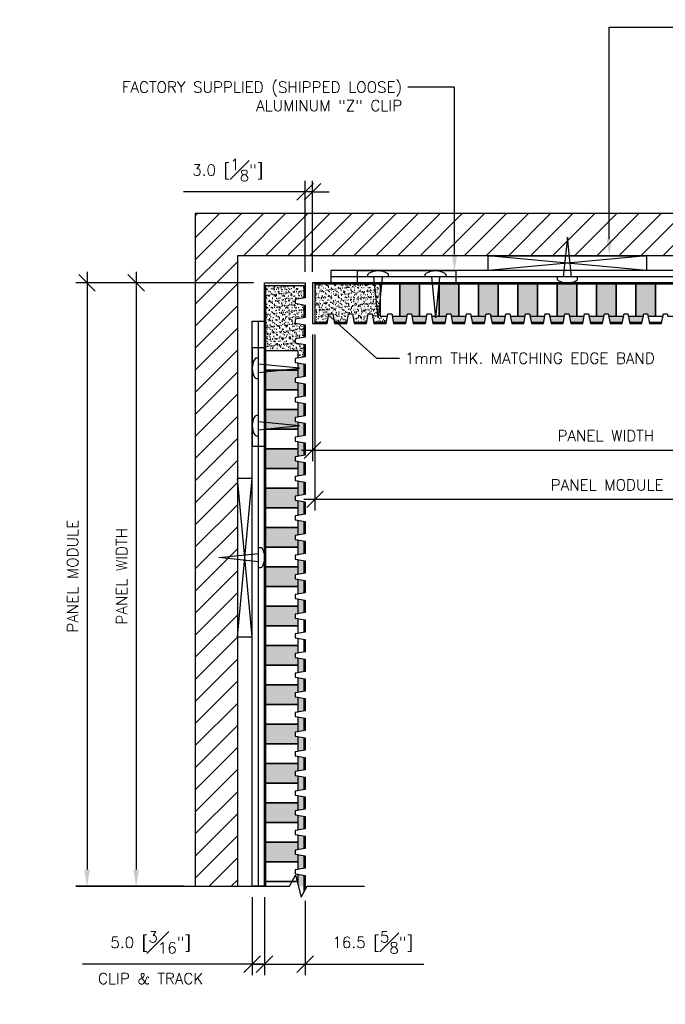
# Model space of a CAD drawing. Header units: millimetres. Extents: x 0 to 4899, y -1170 to 2102.
# Tile 3 of 15: x 770 to 1033, y 143 to 543. Entities that reach past the tile are written whole.
import ezdxf
from ezdxf import colors
from ezdxf.entities.mleader import LeaderData, LeaderLine
from ezdxf.math import Vec2, Vec3

# ---------------------------------------------------------------- set-up
doc = ezdxf.new("R2010")
doc.units = ezdxf.units.MM
doc.header["$LTSCALE"] = 15
doc.header["$MEASUREMENT"] = 0
for name, color, linetype in [('1-ARCH', 1, 'Continuous'), ('1-DIM', 4, 'Continuous'), ('1-MOUNT', 155, 'Continuous'), ('1-PANEL', 6, 'Continuous'), ('1-TEXT', 2, 'Continuous')]:
    doc.layers.add(name, color=color, linetype=linetype)
doc.styles.add('TEXT', font='romans.shx')
doc.dimstyles.new('WDIM 1-2', dxfattribs={"dimscale": 2.25, "dimtxt": 2, "dimasz": 3, "dimexe": 2, "dimexo": 2, "dimgap": 1.6, "dimtad": 1, "dimdec": 1, "dimzin": 3, "dimdsep": 46, "dimtxsty": 'TEXT', "dimblk": 'OBLIQUE', "dimcen": 2, "dimdle": 2, "dimclrd": 256, "dimclre": 4, "dimclrt": 2, "dimazin": 0, "dimtfac": 1, "dimtdec": 1, "dimtmove": 0, "dimatfit": 3, "dimfxl": 0, "dimfrac": 2, "dimtolj": 1, "dimtzin": 0, "dimlwd": -1, "dimlwe": -1, "dimarcsym": 0})
pattern_1 = [(45, (-1525.576, 835.5193), (-4.490128, 4.490128), [])]
pattern_2 = [(37.5, (-1599.0913, 578.988), (-0.0629934, 1.9268238), [0, -1.52, 0, -1.7, 0, -1.625]), (7.5, (-1599.0913, 578.988), (1.7697767, 2.822146), [0, -0.82, 0, -1.37, 0, -0.525]), (327.5, (-1600.3213, 578.988), (3.1141419, 0.0056591), [0, -0.5, 0, -1.8, 0, -2.35]), (317.5, (-1600.3213, 578.988), (3.0061266, 0.8776756), [0, -0.25, 0, -1.18, 0, -1.35])]
pattern_3 = [(37.5, (-1587.5913, 609.988), (-0.0629934, 1.9268238), [0, -1.52, 0, -1.7, 0, -1.625]), (7.5, (-1587.5913, 609.988), (1.7697767, 2.822146), [0, -0.82, 0, -1.37, 0, -0.525]), (327.5, (-1588.8213, 609.988), (3.1141419, 0.005659), [0, -0.5, 0, -1.8, 0, -2.35]), (317.5, (-1588.8213, 609.988), (3.0061266, 0.8776756), [0, -0.25, 0, -1.18, 0, -1.35])]

# ---------------------------------------------------------------- blocks, each defined once
blk = doc.blocks.new('_OBLIQUE')
at = {"color": 0, "linetype": 'ByBlock'}
blk.add_line((-0.5, -0.5), (0.5, 0.5), dxfattribs=at)
blk = doc.blocks.new('*D45')
at = {"layer": '1-DIM', "color": 4, "transparency": 16777216}
for p, q in [((889.35, 415.4), (889.35, 363.9)), ((1134.72, 395.28), (1134.72, 363.9))]:
    blk.add_line(p, q, dxfattribs=at)
at = {"layer": '1-DIM', "transparency": 16777216}
blk.add_line((884.85, 368.4), (1127.97, 368.4), dxfattribs=at)
blk.add_solid([(1127.97, 369.53), (1127.97, 367.28), (1134.72, 368.4)], dxfattribs=at)
at = {"layer": 'DEFPOINTS', "color": 0, "transparency": 16777216}
for p in [(889.35, 419.9), (1134.72, 399.78), (1134.72, 368.4)]:
    blk.add_point(p, dxfattribs=at)
at = {"layer": '1-DIM', "transparency": 16777216, "xscale": 6.75, "yscale": 6.75, "zscale": 6.75, "rotation": 180}
blk.add_blockref('_OBLIQUE', (889.35, 368.4), dxfattribs=at)
at = {"layer": '1-DIM', "color": 2, "transparency": 16777216, "insert": (1008.66, 374.25), "char_height": 4.5, "attachment_point": 5, "style": 'TEXT', "bg_fill": 3, "box_fill_scale": 1.25, "bg_fill_color": 256, "bg_fill_true_color": 13158600, "bg_fill_transparency": 0}
blk.add_mtext('\\A1;PANEL WIDTH', dxfattribs=at)
blk = doc.blocks.new('*D46')
at = {"layer": '1-DIM', "color": 4, "transparency": 16777216}
for p, q in [((890.35, 415.4), (890.35, 343.9)), ((1134.72, 382.48), (1134.72, 343.9))]:
    blk.add_line(p, q, dxfattribs=at)
at = {"layer": '1-DIM', "transparency": 16777216}
blk.add_line((885.85, 348.4), (1127.97, 348.4), dxfattribs=at)
blk.add_solid([(1127.97, 349.53), (1127.97, 347.28), (1134.72, 348.4)], dxfattribs=at)
at = {"layer": 'DEFPOINTS', "color": 0, "transparency": 16777216}
for p in [(890.35, 419.9), (1134.72, 386.98), (1134.72, 348.4)]:
    blk.add_point(p, dxfattribs=at)
at = {"layer": '1-DIM', "transparency": 16777216, "xscale": 6.75, "yscale": 6.75, "zscale": 6.75, "rotation": 180}
blk.add_blockref('_OBLIQUE', (890.35, 348.4), dxfattribs=at)
at = {"layer": '1-DIM', "color": 2, "transparency": 16777216, "insert": (1009.16, 354.25), "char_height": 4.5, "attachment_point": 5, "style": 'TEXT', "bg_fill": 3, "box_fill_scale": 1.25, "bg_fill_color": 256, "bg_fill_true_color": 13158600, "bg_fill_transparency": 0}
blk.add_mtext('\\A1;PANEL MODULE', dxfattribs=at)
blk = doc.blocks.new('*D38')
at = {"layer": '1-DIM', "color": 4, "transparency": 16777216}
for p, q in [((886.35, 440.9), (886.35, 477.98)), ((889.35, 440.9), (889.35, 477.98))]:
    blk.add_line(p, q, dxfattribs=at)
at = {"layer": '1-DIM', "transparency": 16777216}
for p, q in [((886.35, 473.48), (836.93, 473.48)), ((889.35, 473.48), (886.35, 473.48)), ((889.35, 473.48), (896.1, 473.48))]:
    blk.add_line(p, q, dxfattribs=at)
at = {"layer": 'DEFPOINTS', "color": 0, "transparency": 16777216}
for p in [(886.35, 473.48), (886.35, 436.4), (889.35, 436.4)]:
    blk.add_point(p, dxfattribs=at)
at = {"layer": '1-DIM', "transparency": 16777216, "xscale": 6.75, "yscale": 6.75, "zscale": 6.75}
blk.add_blockref('_OBLIQUE', (886.35, 473.48), dxfattribs=at)
at = {"layer": '1-DIM', "transparency": 16777216, "xscale": 6.75, "yscale": 6.75, "zscale": 6.75, "rotation": 180}
blk.add_blockref('_OBLIQUE', (889.35, 473.48), dxfattribs=at)
at = {"layer": '1-DIM', "color": 2, "transparency": 16777216, "insert": (854.89, 482.33), "char_height": 4.5, "attachment_point": 5, "style": 'TEXT', "bg_fill": 3, "box_fill_scale": 1.25, "bg_fill_color": 256, "bg_fill_true_color": 13158600, "bg_fill_transparency": 0}
blk.add_mtext('\\A1;3.0 [{\\H1.000000x;\\S1#8;}"]', dxfattribs=at)
blk = doc.blocks.new('*D40')
at = {"layer": '1-DIM', "transparency": 16777216}
blk.add_line((817.62, 440.9), (817.62, 197.78), dxfattribs=at)
at = {"layer": '1-DIM', "color": 4, "transparency": 16777216}
for p, q in [((865.35, 436.4), (813.12, 436.4)), ((837.13, 191.03), (813.12, 191.03))]:
    blk.add_line(p, q, dxfattribs=at)
at = {"layer": '1-DIM', "transparency": 16777216}
blk.add_solid([(816.49, 197.78), (818.74, 197.78), (817.62, 191.03)], dxfattribs=at)
at = {"layer": 'DEFPOINTS', "color": 0, "transparency": 16777216}
for p in [(869.85, 436.4), (817.62, 191.03), (841.63, 191.03)]:
    blk.add_point(p, dxfattribs=at)
at = {"layer": '1-DIM', "transparency": 16777216, "xscale": 6.75, "yscale": 6.75, "zscale": 6.75, "rotation": 90}
blk.add_blockref('_OBLIQUE', (817.62, 436.4), dxfattribs=at)
at = {"layer": '1-DIM', "color": 2, "transparency": 16777216, "insert": (811.77, 317.09), "char_height": 4.5, "attachment_point": 5, "rotation": 90, "style": 'TEXT', "bg_fill": 3, "box_fill_scale": 1.25, "bg_fill_color": 256, "bg_fill_true_color": 13158600, "bg_fill_transparency": 0}
blk.add_mtext('\\A1;PANEL WIDTH', dxfattribs=at)
blk = doc.blocks.new('*D41')
at = {"layer": '1-DIM', "transparency": 16777216}
blk.add_line((797.62, 440.9), (797.62, 197.78), dxfattribs=at)
at = {"layer": '1-DIM', "color": 4, "transparency": 16777216}
for p, q in [((865.35, 436.4), (793.12, 436.4)), ((837.13, 191.03), (793.12, 191.03))]:
    blk.add_line(p, q, dxfattribs=at)
at = {"layer": '1-DIM', "transparency": 16777216}
blk.add_solid([(796.49, 197.78), (798.74, 197.78), (797.62, 191.03)], dxfattribs=at)
at = {"layer": 'DEFPOINTS', "color": 0, "transparency": 16777216}
for p in [(869.85, 436.4), (797.62, 191.03), (841.63, 191.03)]:
    blk.add_point(p, dxfattribs=at)
at = {"layer": '1-DIM', "transparency": 16777216, "xscale": 6.75, "yscale": 6.75, "zscale": 6.75, "rotation": 90}
blk.add_blockref('_OBLIQUE', (797.62, 436.4), dxfattribs=at)
at = {"layer": '1-DIM', "color": 2, "transparency": 16777216, "insert": (791.77, 317.09), "char_height": 4.5, "attachment_point": 5, "rotation": 90, "style": 'TEXT', "bg_fill": 3, "box_fill_scale": 1.25, "bg_fill_color": 256, "bg_fill_true_color": 13158600, "bg_fill_transparency": 0}
blk.add_mtext('\\A1;PANEL MODULE', dxfattribs=at)
blk = doc.blocks.new('*D66')
at = {"layer": '1-DIM', "color": 4, "transparency": 16777216}
for p, q in [((864.85, 186.53), (864.85, 154.84)), ((869.85, 186.53), (869.85, 154.84))]:
    blk.add_line(p, q, dxfattribs=at)
at = {"layer": '1-DIM', "transparency": 16777216}
for p, q in [((864.85, 159.34), (795.72, 159.34)), ((869.85, 159.34), (864.85, 159.34)), ((869.85, 159.34), (876.6, 159.34))]:
    blk.add_line(p, q, dxfattribs=at)
at = {"layer": 'DEFPOINTS', "color": 0, "transparency": 16777216}
for p in [(864.85, 191.03), (869.85, 191.03), (864.85, 159.34)]:
    blk.add_point(p, dxfattribs=at)
at = {"layer": '1-DIM', "transparency": 16777216, "xscale": 6.75, "yscale": 6.75, "zscale": 6.75}
blk.add_blockref('_OBLIQUE', (864.85, 159.34), dxfattribs=at)
at = {"layer": '1-DIM', "transparency": 16777216, "xscale": 6.75, "yscale": 6.75, "zscale": 6.75, "rotation": 180}
blk.add_blockref('_OBLIQUE', (869.85, 159.34), dxfattribs=at)
at = {"layer": '1-DIM', "color": 2, "transparency": 16777216, "char_height": 4.5, "attachment_point": 5, "style": 'TEXT', "bg_fill": 3, "box_fill_scale": 1.25, "bg_fill_color": 256, "bg_fill_true_color": 13158600, "bg_fill_transparency": 0}
for s, insert in [('\\A1;5.0 [{\\H1.000000x;\\S3#16;}"]', (823.53, 168.19)), ('\\A1;CLIP & TRACK', (823.53, 153.49))]:
    blk.add_mtext(s, dxfattribs=dict(at, insert=insert))
blk = doc.blocks.new('*D67')
at = {"layer": '1-DIM', "color": 4, "transparency": 16777216}
for p, q in [((869.85, 186.53), (869.85, 154.84)), ((886.35, 185.06), (886.35, 154.84))]:
    blk.add_line(p, q, dxfattribs=at)
at = {"layer": '1-DIM', "transparency": 16777216}
for p, q in [((865.35, 159.34), (886.35, 159.34)), ((886.35, 159.34), (934.58, 159.34))]:
    blk.add_line(p, q, dxfattribs=at)
at = {"layer": 'DEFPOINTS', "color": 0, "transparency": 16777216}
for p in [(869.85, 191.03), (886.35, 189.56), (886.35, 159.34)]:
    blk.add_point(p, dxfattribs=at)
at = {"layer": '1-DIM', "transparency": 16777216, "xscale": 6.75, "yscale": 6.75, "zscale": 6.75, "rotation": 180}
blk.add_blockref('_OBLIQUE', (869.85, 159.34), dxfattribs=at)
at = {"layer": '1-DIM', "transparency": 16777216, "xscale": 6.75, "yscale": 6.75, "zscale": 6.75}
blk.add_blockref('_OBLIQUE', (886.35, 159.34), dxfattribs=at)
at = {"layer": '1-DIM', "color": 2, "transparency": 16777216, "insert": (913.84, 168.19), "char_height": 4.5, "attachment_point": 5, "style": 'TEXT', "bg_fill": 3, "box_fill_scale": 1.25, "bg_fill_color": 256, "bg_fill_true_color": 13158600, "bg_fill_transparency": 0}
blk.add_mtext('\\A1;16.5 [{\\H1.000000x;\\S5#8;}"]', dxfattribs=at)

msp = doc.modelspace()

# ---------------------------------------------------------------- hatches: boundary and pattern name
at = {"layer": '1-ARCH'}
h = msp.add_hatch(dxfattribs=at)
h.set_pattern_fill('ANSI31', color=8, scale=50.8, style=0)
h.set_pattern_definition(pattern_1)
h.paths.add_polyline_path([(1134.72, 447.44), (1134.72, 464.62), (841.63, 464.62), (841.63, 447.44)])
h = msp.add_hatch(dxfattribs=at)
h.set_pattern_fill('ANSI31', color=8, scale=50.8, style=0)
h.set_pattern_definition(pattern_1)
h.paths.add_polyline_path([(858.81, 191.03), (858.81, 447.44), (841.63, 447.44), (841.63, 191.03)])

# ---------------------------------------------------------------- linework, layer by layer
for p, q in [((1134.72, 464.62), (841.63, 464.62)), ((841.63, 464.62), (841.63, 191.03)), ((1134.72, 447.44), (858.81, 447.44)), ((858.81, 447.44), (858.81, 191.03))]:
    msp.add_line(p, q, dxfattribs=at)
at = {"layer": '1-MOUNT', "color": 8}
for p, q in [((1025.18, 447.44), (960.78, 441.4)), ((1025.18, 441.4), (960.78, 447.44)), ((858.81, 292.52), (864.85, 356.93)), ((864.85, 292.52), (858.81, 356.93))]:
    msp.add_line(p, q, dxfattribs=at)
at = {"layer": '1-MOUNT'}
for p, q in [((1123.22, 438.9), (896.83, 438.9)), ((947.68, 438.9), (907.68, 438.9)), ((916.02, 422.23), (914.35, 438.9)), ((917.68, 438.9), (916.02, 422.23)), ((937.68, 438.9), (939.35, 422.23)), ((941.02, 438.9), (939.35, 422.23)), ((867.35, 191.03), (867.35, 420.88)), ((867.35, 370.02), (867.35, 410.02))]:
    msp.add_line(p, q, dxfattribs=at)
for points in [[(994.68, 438.9), (993.02, 454.97), (991.35, 438.9)], [(896.83, 436.4), (1123.22, 436.4), (1123.22, 441.4), (896.83, 441.4), (896.83, 436.4)], [(869.85, 420.88), (869.85, 191.03), (864.85, 191.03), (864.85, 420.88), (869.85, 420.88)], [(867.35, 323.03), (851.28, 324.69), (867.35, 326.36)]]:
    msp.add_lwpolyline(points, dxfattribs=at)
for points in [[(1025.18, 447.44), (1025.18, 441.4), (960.78, 441.4), (960.78, 447.44)], [(947.68, 436.4), (907.68, 436.4), (907.68, 441.4), (947.68, 441.4)], [(869.85, 370.02), (869.85, 410.02), (864.85, 410.02), (864.85, 370.02)], [(858.81, 292.52), (864.85, 292.52), (864.85, 356.93), (858.81, 356.93)]]:
    msp.add_lwpolyline(points, close=True, dxfattribs=at)
for points in [[(911.85, 438.9), (911.85, 439.69, -0.269542), (912.27, 440.41, -0.264767), (919.76, 440.41, -0.269542), (920.18, 439.69), (920.18, 438.9)], [(935.18, 438.9), (935.18, 439.69, -0.269542), (935.61, 440.41, -0.264767), (943.1, 440.41, -0.269542), (943.52, 439.69), (943.52, 438.9)], [(988.85, 438.9), (988.85, 438.12, 0.269542), (989.27, 437.39, 0.264767), (996.76, 437.39, 0.269542), (997.18, 438.12), (997.18, 438.9)], [(867.35, 405.86), (866.56, 405.86, 0.269542), (865.84, 405.44, 0.264767), (865.84, 397.94, 0.269542), (866.56, 397.52), (867.35, 397.52)], [(867.35, 382.52), (866.56, 382.52, 0.269542), (865.84, 382.1, 0.264767), (865.84, 374.61, 0.269542), (866.56, 374.19), (867.35, 374.19)], [(867.35, 328.86), (868.13, 328.86, -0.269542), (868.85, 328.44, -0.264767), (868.85, 320.95, -0.269542), (868.13, 320.53), (867.35, 320.53)]]:
    msp.add_lwpolyline(points, format="xyb", dxfattribs=at)
at = {"layer": '1-PANEL'}
for points in [[(916.85, 435.9), (916.85, 422.9), (919.86, 422.9), (920.04, 423.9), (921.64, 423.9), (921.82, 422.9), (924.85, 422.9), (924.85, 435.9)], [(924.85, 435.9), (924.85, 422.9), (927.86, 422.9), (928.04, 423.9), (929.64, 423.9), (929.82, 422.9), (932.85, 422.9), (932.85, 435.9)], [(932.85, 435.9), (932.85, 422.9), (935.86, 422.9), (936.04, 423.9), (937.64, 423.9), (937.82, 422.9), (940.85, 422.9), (940.85, 435.9)], [(940.85, 435.9), (940.85, 422.9), (943.86, 422.9), (944.04, 423.9), (945.64, 423.9), (945.82, 422.9), (948.85, 422.9), (948.85, 435.9)], [(948.85, 435.9), (948.85, 422.9), (951.86, 422.9), (952.04, 423.9), (953.64, 423.9), (953.82, 422.9), (956.85, 422.9), (956.85, 435.9)], [(956.85, 435.9), (956.85, 422.9), (959.86, 422.9), (960.04, 423.9), (961.64, 423.9), (961.82, 422.9), (964.85, 422.9), (964.85, 435.9)], [(964.85, 435.9), (964.85, 422.9), (967.86, 422.9), (968.04, 423.9), (969.64, 423.9), (969.82, 422.9), (972.85, 422.9), (972.85, 435.9)], [(972.85, 435.9), (972.85, 422.9), (975.86, 422.9), (976.04, 423.9), (977.64, 423.9), (977.82, 422.9), (980.85, 422.9), (980.85, 435.9)], [(980.85, 435.9), (980.85, 422.9), (983.86, 422.9), (984.04, 423.9), (985.64, 423.9), (985.82, 422.9), (988.85, 422.9), (988.85, 435.9)], [(988.85, 435.9), (988.85, 422.9), (991.86, 422.9), (992.04, 423.9), (993.64, 423.9), (993.82, 422.9), (996.85, 422.9), (996.85, 435.9)], [(996.85, 435.9), (996.85, 422.9), (999.86, 422.9), (1000.04, 423.9), (1001.64, 423.9), (1001.82, 422.9), (1004.85, 422.9), (1004.85, 435.9)], [(1004.85, 435.9), (1004.85, 422.9), (1007.86, 422.9), (1008.04, 423.9), (1009.64, 423.9), (1009.82, 422.9), (1012.85, 422.9), (1012.85, 435.9)], [(1012.85, 435.9), (1012.85, 422.9), (1015.86, 422.9), (1016.04, 423.9), (1017.64, 423.9), (1017.82, 422.9), (1020.85, 422.9), (1020.85, 435.9)], [(1020.85, 435.9), (1020.85, 422.9), (1023.86, 422.9), (1024.04, 423.9), (1025.64, 423.9), (1025.82, 422.9), (1028.85, 422.9), (1028.85, 435.9)], [(1028.85, 435.9), (1028.85, 422.9), (1031.86, 422.9), (1032.04, 423.9), (1033.64, 423.9), (1033.82, 422.9), (1036.85, 422.9), (1036.85, 435.9)], [(885.85, 427.49), (885.85, 422.32)], [(885.85, 339.49), (885.85, 334.32)], [(885.85, 331.49), (885.85, 326.32)], [(885.85, 323.49), (885.85, 318.32)], [(885.85, 315.49), (885.85, 310.32)], [(885.85, 307.49), (885.85, 302.32)], [(885.85, 299.49), (885.85, 294.32)], [(885.85, 291.49), (885.85, 286.32)], [(885.85, 283.49), (885.85, 278.32)], [(885.85, 275.49), (885.85, 270.32)], [(885.85, 267.49), (885.85, 262.32)], [(885.85, 259.49), (885.85, 254.32)], [(885.85, 251.49), (885.85, 246.32)], [(885.85, 243.49), (885.85, 238.32)], [(885.85, 235.49), (885.85, 230.32)], [(885.85, 227.49), (885.85, 222.32)], [(885.85, 219.49), (885.85, 214.32)], [(885.85, 211.49), (885.85, 206.32)], [(885.85, 203.49), (885.85, 198.32)], [(874.66, 192.9), (883.35, 192.9), (883.35, 191.88)], [(885.85, 195.49), (885.85, 188.67)]]:
    msp.add_lwpolyline(points, dxfattribs=at)

# ---------------------------------------------------------------- dimensions: what is measured, and where the dimension line sits
at = {"layer": '1-DIM'}
dim = msp.add_linear_dim(base=(1134.72, 368.4), p1=(889.35, 419.9), p2=(1134.72, 399.78), text='PANEL WIDTH', dimstyle='WDIM 1-2', override={"dimblk1": 'OBLIQUE', "dimsah": 1}, dxfattribs=at)
dim.commit()
dim.dimension.update_dxf_attribs({"geometry": '*D45', "text_midpoint": (1008.66, 374.25)})

# ---------------------------------------------------------------- leaders
at = {"layer": '1-TEXT'}
ml = msp.add_multileader_mtext('Standard', dxfattribs=at)
ml.set_content('SHIM AS REQUIRED\\P(NOT BY DECOUSTICS)', color=256, style='TEXT')
ml.set_leader_properties(color=4, linetype='ByLayer', lineweight=-1)
ml.build(insert=Vec2(0, 0))
ml.multileader.update_dxf_attribs({"dogleg_length": 0.36, "arrow_head_size": 6.75, "scale": 2.25})
ctx = ml.context
ctx.base_point, ctx.scale, ctx.char_height, ctx.arrow_head_size, ctx.landing_gap_size, ctx.plane_origin = Vec3(1054.99, 540.39), 2.25, 4.5, 6.75, 2.25, Vec3(1343.81, 556.5)
notes = []
notes.append((ctx, [(1, (1, 1, 0), (1010.05, 540.39), (1, 0), 44.93, [(0, [(1010.05, 447.44)], 0, [])])]))
ctx.mtext.insert, ctx.mtext.width, ctx.mtext.flow_direction = Vec3(1057.24, 543.39), 81.3677, 5
for ctx, leaders in notes:
    for number, flags, end, landing, length, lines in leaders:
        leader = LeaderData()
        leader.index, (leader.has_last_leader_line, leader.has_dogleg_vector, leader.attachment_direction) = number, flags
        leader.last_leader_point, leader.dogleg_vector, leader.dogleg_length = Vec3(end), Vec3(landing), length
        for number, points, colour, breaks in lines:
            line = LeaderLine()
            line.index, line.vertices, line.color, line.breaks = number, Vec3.list(points), colors.encode_raw_color(colour), breaks
            leader.lines.append(line)
        ctx.leaders.append(leader)

# ---------------------------------------------------------------- next in the draw order: dimensions: what is measured, and where the dimension line sits
at = {"layer": '1-DIM'}
dim = msp.add_linear_dim(base=(886.35, 473.48), p1=(889.35, 436.4), p2=(886.35, 436.4), dimstyle='WDIM 1-2', dxfattribs=at)
dim.commit()
dim.dimension.update_dxf_attribs({"geometry": '*D38', "text_midpoint": (854.89, 482.33)})
dim = msp.add_linear_dim(base=(1134.72, 348.4), p1=(890.35, 419.9), p2=(1134.72, 386.98), text='PANEL MODULE', dimstyle='WDIM 1-2', override={"dimblk1": 'OBLIQUE', "dimsah": 1}, dxfattribs=at)
dim.commit()
dim.dimension.update_dxf_attribs({"geometry": '*D46', "text_midpoint": (1009.16, 354.25)})

# ---------------------------------------------------------------- next in the draw order: hatches: boundary and pattern name
at = {"layer": '1-PANEL'}
h = msp.add_hatch(dxfattribs=at)
h.set_pattern_fill('AR-SAND', color=8)
h.set_pattern_definition(pattern_2)
h.paths.add_polyline_path([(904.04, 423.9), (905.64, 423.9), (906.26, 420.4), (911.42, 420.4), (912.04, 423.9), (913.64, 423.9), (914.26, 420.4), (919.42, 420.4), (919.86, 422.9), (916.85, 422.9), (916.85, 435.9), (890.35, 435.9), (890.35, 420.4), (895.42, 420.4), (896.04, 423.9), (897.64, 423.9), (898.26, 420.4), (903.42, 420.4)])
h = msp.add_hatch(dxfattribs=at)
h.set_pattern_fill('AR-SAND', color=8)
h.set_pattern_definition(pattern_2)
h.paths.add_polyline_path([(932.85, 435.9), (924.85, 435.9), (924.85, 422.9), (927.86, 422.9), (928.04, 423.9), (929.64, 423.9), (929.82, 422.9), (932.85, 422.9)])
h.paths.add_polyline_path([(948.85, 435.9), (940.85, 435.9), (940.85, 422.9), (943.86, 422.9), (944.04, 423.9), (945.64, 423.9), (945.82, 422.9), (948.85, 422.9)])
h.paths.add_polyline_path([(964.85, 435.9), (956.85, 435.9), (956.85, 422.9), (959.86, 422.9), (960.04, 423.9), (961.64, 423.9), (961.82, 422.9), (964.85, 422.9)])
h.paths.add_polyline_path([(980.85, 435.9), (972.85, 435.9), (972.85, 422.9), (975.86, 422.9), (976.04, 423.9), (977.64, 423.9), (977.82, 422.9), (980.85, 422.9)])
h.paths.add_polyline_path([(996.85, 435.9), (988.85, 435.9), (988.85, 422.9), (991.86, 422.9), (992.04, 423.9), (993.64, 423.9), (993.82, 422.9), (996.85, 422.9)])
h.paths.add_polyline_path([(1012.85, 435.9), (1004.85, 435.9), (1004.85, 422.9), (1007.86, 422.9), (1008.04, 423.9), (1009.64, 423.9), (1009.82, 422.9), (1012.85, 422.9)])
h.paths.add_polyline_path([(1028.85, 435.9), (1020.85, 435.9), (1020.85, 422.9), (1023.86, 422.9), (1024.04, 423.9), (1025.64, 423.9), (1025.82, 422.9), (1028.85, 422.9)])
h.paths.add_polyline_path([(1023.86, 422.9), (1020.85, 422.9), (1017.82, 422.9), (1018.26, 420.4), (1023.42, 420.4)])
h.paths.add_polyline_path([(1015.86, 422.9), (1012.85, 422.9), (1009.82, 422.9), (1010.26, 420.4), (1015.42, 420.4)])
h.paths.add_polyline_path([(1007.86, 422.9), (1004.85, 422.9), (1001.82, 422.9), (1002.26, 420.4), (1007.42, 420.4)])
h.paths.add_polyline_path([(999.86, 422.9), (996.85, 422.9), (993.82, 422.9), (994.26, 420.4), (999.42, 420.4)])
h.paths.add_polyline_path([(991.86, 422.9), (988.85, 422.9), (985.82, 422.9), (986.26, 420.4), (991.42, 420.4)])
h.paths.add_polyline_path([(983.86, 422.9), (980.85, 422.9), (977.82, 422.9), (978.26, 420.4), (983.42, 420.4)])
h.paths.add_polyline_path([(975.86, 422.9), (972.85, 422.9), (969.82, 422.9), (970.26, 420.4), (975.42, 420.4)])
h.paths.add_polyline_path([(967.86, 422.9), (964.85, 422.9), (961.82, 422.9), (962.26, 420.4), (967.42, 420.4)])
h.paths.add_polyline_path([(959.86, 422.9), (956.85, 422.9), (953.82, 422.9), (954.26, 420.4), (959.42, 420.4)])
h.paths.add_polyline_path([(951.86, 422.9), (948.85, 422.9), (945.82, 422.9), (946.26, 420.4), (951.42, 420.4)])
h.paths.add_polyline_path([(943.86, 422.9), (940.85, 422.9), (937.82, 422.9), (938.26, 420.4), (943.42, 420.4)])
h.paths.add_polyline_path([(935.86, 422.9), (932.85, 422.9), (929.82, 422.9), (930.26, 420.4), (935.42, 420.4)])
h.paths.add_polyline_path([(927.86, 422.9), (924.85, 422.9), (921.82, 422.9), (922.26, 420.4), (927.42, 420.4)])

# ---------------------------------------------------------------- next in the draw order: linework, layer by layer
at = {"layer": '1-MOUNT'}
for p, q in [((884.01, 401.69), (867.35, 403.36)), ((867.35, 400.02), (884.01, 401.69)), ((867.35, 380.02), (884.01, 378.36)), ((867.35, 376.69), (884.01, 378.36))]:
    msp.add_line(p, q, dxfattribs=at)
at = {"layer": '1-PANEL'}
msp.add_line((890.35, 436.4), (890.35, 419.9), dxfattribs=at)
for points in [[(885.85, 435.4), (885.85, 430.32)], [(1134.72, 436.4), (889.35, 436.4), (889.35, 419.9), (895.34, 419.9), (896.04, 423.9), (897.64, 423.9), (898.35, 419.9), (903.34, 419.9), (904.04, 423.9), (905.64, 423.9), (906.35, 419.9), (911.34, 419.9), (912.04, 423.9), (913.64, 423.9), (914.35, 419.9), (919.34, 419.9), (920.04, 423.9), (921.64, 423.9), (922.35, 419.9), (927.34, 419.9), (928.04, 423.9), (929.64, 423.9), (930.35, 419.9), (935.34, 419.9), (936.04, 423.9), (937.64, 423.9), (938.35, 419.9), (943.34, 419.9), (944.04, 423.9), (945.64, 423.9), (946.35, 419.9), (951.34, 419.9), (952.04, 423.9), (953.64, 423.9), (954.35, 419.9), (959.34, 419.9), (960.04, 423.9), (961.64, 423.9), (962.35, 419.9), (967.34, 419.9), (968.04, 423.9), (969.64, 423.9), (970.35, 419.9), (975.34, 419.9), (976.04, 423.9), (977.64, 423.9), (978.35, 419.9), (983.34, 419.9), (984.04, 423.9), (985.64, 423.9), (986.35, 419.9), (991.34, 419.9), (992.04, 423.9), (993.64, 423.9), (994.35, 419.9), (999.34, 419.9), (1000.04, 423.9), (1001.64, 423.9), (1002.35, 419.9), (1007.34, 419.9), (1008.04, 423.9), (1009.64, 423.9), (1010.35, 419.9), (1015.34, 419.9), (1016.04, 423.9), (1017.64, 423.9), (1018.35, 419.9), (1023.34, 419.9), (1024.04, 423.9), (1025.64, 423.9), (1026.35, 419.9), (1031.34, 419.9), (1032.04, 423.9), (1033.64, 423.9)], [(1134.72, 435.9), (890.35, 435.9)], [(885.85, 419.49), (885.85, 414.32)], [(890.35, 420.4), (895.42, 420.4)], [(898.26, 420.4), (903.42, 420.4)], [(906.26, 420.4), (911.42, 420.4)], [(914.26, 420.4), (919.42, 420.4)], [(922.26, 420.4), (927.42, 420.4)], [(930.26, 420.4), (935.42, 420.4)], [(938.26, 420.4), (943.42, 420.4)], [(946.26, 420.4), (951.42, 420.4)], [(954.26, 420.4), (959.42, 420.4)], [(962.26, 420.4), (967.42, 420.4)], [(970.26, 420.4), (975.42, 420.4)], [(978.26, 420.4), (983.42, 420.4)], [(986.26, 420.4), (991.42, 420.4)], [(994.26, 420.4), (999.42, 420.4)], [(1002.26, 420.4), (1007.42, 420.4)], [(1010.26, 420.4), (1015.42, 420.4)], [(1018.26, 420.4), (1023.42, 420.4)], [(1026.26, 420.4), (1031.42, 420.4)], [(885.85, 411.49), (885.85, 406.32)], [(885.85, 403.49), (885.85, 398.32)], [(885.85, 395.49), (885.85, 390.32)], [(885.85, 387.49), (885.85, 382.32)], [(885.85, 379.49), (885.85, 374.32)], [(885.85, 371.49), (885.85, 366.32)], [(885.85, 363.49), (885.85, 358.32)], [(885.85, 355.49), (885.85, 350.32)], [(885.85, 347.49), (885.85, 342.32)]]:
    msp.add_lwpolyline(points, dxfattribs=at)

# ---------------------------------------------------------------- next in the draw order: leaders
at = {"layer": '1-TEXT'}
ml = msp.add_multileader_mtext('Standard', dxfattribs=at)
ml.set_content('1mm THK. MATCHING EDGE BAND', color=256, style='TEXT')
ml.set_leader_properties(color=4, linetype='ByLayer', lineweight=-1)
ml.build(insert=Vec2(0, 0))
ml.multileader.update_dxf_attribs({"dogleg_length": 0.36, "arrow_head_size": 6.75, "scale": 2.25})
ctx = ml.context
ctx.base_point, ctx.scale, ctx.char_height, ctx.arrow_head_size, ctx.landing_gap_size, ctx.plane_origin = Vec3(924.69, 405.79), 2.25, 4.5, 6.75, 2.25, Vec3(735.06, 440.59)
notes = []
notes.append((ctx, [(0, (1, 1, 0), (915.38, 405.79), (1, 0), 9.32, [(0, [(890.35, 428.15)], 0, [])])]))
ctx.mtext.insert, ctx.mtext.width, ctx.mtext.flow_direction = Vec3(926.94, 408.04), 72.0028, 5
for ctx, leaders in notes:
    for number, flags, end, landing, length, lines in leaders:
        leader = LeaderData()
        leader.index, (leader.has_last_leader_line, leader.has_dogleg_vector, leader.attachment_direction) = number, flags
        leader.last_leader_point, leader.dogleg_vector, leader.dogleg_length = Vec3(end), Vec3(landing), length
        for number, points, colour, breaks in lines:
            line = LeaderLine()
            line.index, line.vertices, line.color, line.breaks = number, Vec3.list(points), colors.encode_raw_color(colour), breaks
            leader.lines.append(line)
        ctx.leaders.append(leader)

# ---------------------------------------------------------------- next in the draw order: dimensions: what is measured, and where the dimension line sits
at = {"layer": '1-DIM'}
dim = msp.add_linear_dim(base=(817.62, 191.03), p1=(869.85, 436.4), p2=(841.63, 191.03), angle=270, text='PANEL WIDTH', dimstyle='WDIM 1-2', override={"dimblk1": 'OBLIQUE', "dimsah": 1}, dxfattribs=at)
dim.commit()
dim.dimension.update_dxf_attribs({"geometry": '*D40', "text_midpoint": (811.77, 317.09)})

# ---------------------------------------------------------------- next in the draw order: dimensions: what is measured, and where the dimension line sits
dim = msp.add_linear_dim(base=(797.62, 191.03), p1=(869.85, 436.4), p2=(841.63, 191.03), angle=270, text='PANEL MODULE', dimstyle='WDIM 1-2', override={"dimblk1": 'OBLIQUE', "dimsah": 1}, dxfattribs=at)
dim.commit()
dim.dimension.update_dxf_attribs({"geometry": '*D41', "text_midpoint": (791.77, 317.09)})

# ---------------------------------------------------------------- next in the draw order: hatches: boundary and pattern name
at = {"layer": '1-PANEL'}
h = msp.add_hatch(dxfattribs=at)
h.set_pattern_fill('AR-SAND', color=8)
h.set_pattern_definition(pattern_3)
h.paths.add_polyline_path([(882.35, 421.71), (885.85, 422.32), (885.85, 427.49), (882.35, 428.11), (882.35, 429.71), (885.85, 430.32), (885.85, 435.4), (870.35, 435.4), (870.35, 408.9), (883.35, 408.9), (883.35, 405.88), (885.85, 406.32), (885.85, 411.49), (882.35, 412.11), (882.35, 413.71), (885.85, 414.32), (885.85, 419.49), (882.35, 420.11)])
h = msp.add_hatch(dxfattribs=at)
h.set_pattern_fill('AR-SAND', color=8)
h.set_pattern_definition(pattern_3)
h.paths.add_polyline_path([(870.35, 392.9), (870.35, 400.9), (883.35, 400.9), (883.35, 397.88), (882.35, 397.71), (882.35, 396.11), (883.35, 395.93), (883.35, 392.9)])
h.paths.add_polyline_path([(870.35, 376.9), (870.35, 384.9), (883.35, 384.9), (883.35, 381.88), (882.35, 381.71), (882.35, 380.11), (883.35, 379.93), (883.35, 376.9)])
h.paths.add_polyline_path([(870.35, 360.9), (870.35, 368.9), (883.35, 368.9), (883.35, 365.88), (882.35, 365.71), (882.35, 364.11), (883.35, 363.93), (883.35, 360.9)])
h.paths.add_polyline_path([(870.35, 344.9), (870.35, 352.9), (883.35, 352.9), (883.35, 349.88), (882.35, 349.71), (882.35, 348.11), (883.35, 347.93), (883.35, 344.9)])
h.paths.add_polyline_path([(870.35, 328.9), (870.35, 336.9), (883.35, 336.9), (883.35, 333.88), (882.35, 333.71), (882.35, 332.11), (883.35, 331.93), (883.35, 328.9)])
h.paths.add_polyline_path([(870.35, 312.9), (870.35, 320.9), (883.35, 320.9), (883.35, 317.88), (882.35, 317.71), (882.35, 316.11), (883.35, 315.93), (883.35, 312.9)])
h.paths.add_polyline_path([(870.35, 296.9), (870.35, 304.9), (883.35, 304.9), (883.35, 301.88), (882.35, 301.71), (882.35, 300.11), (883.35, 299.93), (883.35, 296.9)])
h.paths.add_polyline_path([(883.35, 301.88), (883.35, 304.9), (883.35, 307.93), (885.85, 307.49), (885.85, 302.32)])
h.paths.add_polyline_path([(883.35, 309.88), (883.35, 312.9), (883.35, 315.93), (885.85, 315.49), (885.85, 310.32)])
h.paths.add_polyline_path([(883.35, 317.88), (883.35, 320.9), (883.35, 323.93), (885.85, 323.49), (885.85, 318.32)])
h.paths.add_polyline_path([(883.35, 325.88), (883.35, 328.9), (883.35, 331.93), (885.85, 331.49), (885.85, 326.32)])
h.paths.add_polyline_path([(883.35, 333.88), (883.35, 336.9), (883.35, 339.93), (885.85, 339.49), (885.85, 334.32)])
h.paths.add_polyline_path([(883.35, 341.88), (883.35, 344.9), (883.35, 347.93), (885.85, 347.49), (885.85, 342.32)])
h.paths.add_polyline_path([(883.35, 349.88), (883.35, 352.9), (883.35, 355.93), (885.85, 355.49), (885.85, 350.32)])
h.paths.add_polyline_path([(883.35, 357.88), (883.35, 360.9), (883.35, 363.93), (885.85, 363.49), (885.85, 358.32)])
h.paths.add_polyline_path([(883.35, 365.88), (883.35, 368.9), (883.35, 371.93), (885.85, 371.49), (885.85, 366.32)])
h.paths.add_polyline_path([(883.35, 373.88), (883.35, 376.9), (883.35, 379.93), (885.85, 379.49), (885.85, 374.32)])
h.paths.add_polyline_path([(883.35, 381.88), (883.35, 384.9), (883.35, 387.93), (885.85, 387.49), (885.85, 382.32)])
h.paths.add_polyline_path([(883.35, 389.88), (883.35, 392.9), (883.35, 395.93), (885.85, 395.49), (885.85, 390.32)])
h.paths.add_polyline_path([(883.35, 397.88), (883.35, 400.9), (883.35, 403.93), (885.85, 403.49), (885.85, 398.32)])
h = msp.add_hatch(dxfattribs=at)
h.set_pattern_fill('AR-SAND', color=8)
h.set_pattern_definition(pattern_3)
h.paths.add_polyline_path([(870.35, 280.9), (870.35, 288.9), (883.35, 288.9), (883.35, 285.88), (882.35, 285.71), (882.35, 284.11), (883.35, 283.93), (883.35, 280.9)])
h.paths.add_polyline_path([(870.35, 264.9), (870.35, 272.9), (883.35, 272.9), (883.35, 269.88), (882.35, 269.71), (882.35, 268.11), (883.35, 267.93), (883.35, 264.9)])
h.paths.add_polyline_path([(870.35, 248.9), (870.35, 256.9), (883.35, 256.9), (883.35, 253.88), (882.35, 253.71), (882.35, 252.11), (883.35, 251.93), (883.35, 248.9)])
h.paths.add_polyline_path([(870.35, 232.9), (870.35, 240.9), (883.35, 240.9), (883.35, 237.88), (882.35, 237.71), (882.35, 236.11), (883.35, 235.93), (883.35, 232.9)])
h.paths.add_polyline_path([(870.35, 216.9), (870.35, 224.9), (883.35, 224.9), (883.35, 221.88), (882.35, 221.71), (882.35, 220.11), (883.35, 219.93), (883.35, 216.9)])
h.paths.add_polyline_path([(870.35, 200.9), (870.35, 208.9), (883.35, 208.9), (883.35, 205.88), (882.35, 205.71), (882.35, 204.11), (883.35, 203.93), (883.35, 200.9)])
h.paths.add_polyline_path([(883.35, 191.03), (883.35, 192.9), (883.35, 195.93), (885.85, 195.49), (885.85, 191.03)])
h.paths.add_polyline_path([(883.35, 197.88), (883.35, 200.9), (883.35, 203.93), (885.85, 203.49), (885.85, 198.32)])
h.paths.add_polyline_path([(883.35, 205.88), (883.35, 208.9), (883.35, 211.93), (885.85, 211.49), (885.85, 206.32)])
h.paths.add_polyline_path([(883.35, 213.88), (883.35, 216.9), (883.35, 219.93), (885.85, 219.49), (885.85, 214.32)])
h.paths.add_polyline_path([(883.35, 221.88), (883.35, 224.9), (883.35, 227.93), (885.85, 227.49), (885.85, 222.32)])
h.paths.add_polyline_path([(883.35, 229.88), (883.35, 232.9), (883.35, 235.93), (885.85, 235.49), (885.85, 230.32)])
h.paths.add_polyline_path([(883.35, 237.88), (883.35, 240.9), (883.35, 243.93), (885.85, 243.49), (885.85, 238.32)])
h.paths.add_polyline_path([(883.35, 245.88), (883.35, 248.9), (883.35, 251.93), (885.85, 251.49), (885.85, 246.32)])
h.paths.add_polyline_path([(883.35, 253.88), (883.35, 256.9), (883.35, 259.93), (885.85, 259.49), (885.85, 254.32)])
h.paths.add_polyline_path([(883.35, 261.88), (883.35, 264.9), (883.35, 267.93), (885.85, 267.49), (885.85, 262.32)])
h.paths.add_polyline_path([(883.35, 269.88), (883.35, 272.9), (883.35, 275.93), (885.85, 275.49), (885.85, 270.32)])
h.paths.add_polyline_path([(883.35, 277.88), (883.35, 280.9), (883.35, 283.93), (885.85, 283.49), (885.85, 278.32)])

# ---------------------------------------------------------------- next in the draw order: linework, layer by layer
at = {"layer": '1-DIM'}
msp.add_lwpolyline([(793.12, 191.03), (879.95, 191.03), (882.45, 195.48), (884.67, 186.58), (887.17, 191.03), (910.55, 191.03)], dxfattribs=at)
at = {"layer": '1-PANEL'}
msp.add_line((869.85, 435.4), (886.35, 435.4), dxfattribs=at)
for points in [[(869.85, 191.03), (869.85, 436.4), (886.35, 436.4), (886.35, 430.41), (882.35, 429.71), (882.35, 428.11), (886.35, 427.4), (886.35, 422.41), (882.35, 421.71), (882.35, 420.11), (886.35, 419.4), (886.35, 414.41), (882.35, 413.71), (882.35, 412.11), (886.35, 411.4), (886.35, 406.41), (882.35, 405.71), (882.35, 404.11), (886.35, 403.4), (886.35, 398.41), (882.35, 397.71), (882.35, 396.11), (886.35, 395.4), (886.35, 390.41), (882.35, 389.71), (882.35, 388.11), (886.35, 387.4), (886.35, 382.41), (882.35, 381.71), (882.35, 380.11), (886.35, 379.4), (886.35, 374.41), (882.35, 373.71), (882.35, 372.11), (886.35, 371.4), (886.35, 366.41), (882.35, 365.71), (882.35, 364.11), (886.35, 363.4), (886.35, 358.41), (882.35, 357.71), (882.35, 356.11), (886.35, 355.4), (886.35, 350.41), (882.35, 349.71), (882.35, 348.11), (886.35, 347.4), (886.35, 342.41), (882.35, 341.71), (882.35, 340.11), (886.35, 339.4), (886.35, 334.41), (882.35, 333.71), (882.35, 332.11), (886.35, 331.4), (886.35, 326.41), (882.35, 325.71), (882.35, 324.11), (886.35, 323.4), (886.35, 318.41), (882.35, 317.71), (882.35, 316.11), (886.35, 315.4), (886.35, 310.41), (882.35, 309.71), (882.35, 308.11), (886.35, 307.4), (886.35, 302.41), (882.35, 301.71), (882.35, 300.11), (886.35, 299.4), (886.35, 294.41), (882.35, 293.71), (882.35, 292.11), (886.35, 291.4), (886.35, 286.41), (882.35, 285.71), (882.35, 284.11), (886.35, 283.4), (886.35, 278.41), (882.35, 277.71), (882.35, 276.11), (886.35, 275.4), (886.35, 270.41), (882.35, 269.71), (882.35, 268.11), (886.35, 267.4), (886.35, 262.41), (882.35, 261.71), (882.35, 260.11), (886.35, 259.4), (886.35, 254.41), (882.35, 253.71), (882.35, 252.11), (886.35, 251.4), (886.35, 246.41), (882.35, 245.71), (882.35, 244.11), (886.35, 243.4), (886.35, 238.41), (882.35, 237.71), (882.35, 236.11), (886.35, 235.4), (886.35, 230.41), (882.35, 229.71), (882.35, 228.11), (886.35, 227.4), (886.35, 222.41), (882.35, 221.71), (882.35, 220.11), (886.35, 219.4), (886.35, 214.41), (882.35, 213.71), (882.35, 212.11), (886.35, 211.4), (886.35, 206.41), (882.35, 205.71), (882.35, 204.11), (886.35, 203.4), (886.35, 198.41), (882.35, 197.71), (882.35, 196.11), (886.35, 195.4), (886.35, 189.56)], [(870.35, 191.03), (870.35, 435.4)], [(870.35, 408.9), (883.35, 408.9), (883.35, 405.88), (882.35, 405.71), (882.35, 404.11), (883.35, 403.93), (883.35, 400.9), (870.35, 400.9)], [(870.35, 400.9), (883.35, 400.9), (883.35, 397.88), (882.35, 397.71), (882.35, 396.11), (883.35, 395.93), (883.35, 392.9), (870.35, 392.9)], [(870.35, 392.9), (883.35, 392.9), (883.35, 389.88), (882.35, 389.71), (882.35, 388.11), (883.35, 387.93), (883.35, 384.9), (870.35, 384.9)], [(870.35, 384.9), (883.35, 384.9), (883.35, 381.88), (882.35, 381.71), (882.35, 380.11), (883.35, 379.93), (883.35, 376.9), (870.35, 376.9)], [(870.35, 376.9), (883.35, 376.9), (883.35, 373.88), (882.35, 373.71), (882.35, 372.11), (883.35, 371.93), (883.35, 368.9), (870.35, 368.9)], [(870.35, 368.9), (883.35, 368.9), (883.35, 365.88), (882.35, 365.71), (882.35, 364.11), (883.35, 363.93), (883.35, 360.9), (870.35, 360.9)], [(870.35, 360.9), (883.35, 360.9), (883.35, 357.88), (882.35, 357.71), (882.35, 356.11), (883.35, 355.93), (883.35, 352.9), (870.35, 352.9)], [(870.35, 352.9), (883.35, 352.9), (883.35, 349.88), (882.35, 349.71), (882.35, 348.11), (883.35, 347.93), (883.35, 344.9), (870.35, 344.9)], [(870.35, 344.9), (883.35, 344.9), (883.35, 341.88), (882.35, 341.71), (882.35, 340.11), (883.35, 339.93), (883.35, 336.9), (870.35, 336.9)], [(870.35, 336.9), (883.35, 336.9), (883.35, 333.88), (882.35, 333.71), (882.35, 332.11), (883.35, 331.93), (883.35, 328.9), (870.35, 328.9)], [(870.35, 328.9), (883.35, 328.9), (883.35, 325.88), (882.35, 325.71), (882.35, 324.11), (883.35, 323.93), (883.35, 320.9), (870.35, 320.9)], [(870.35, 320.9), (883.35, 320.9), (883.35, 317.88), (882.35, 317.71), (882.35, 316.11), (883.35, 315.93), (883.35, 312.9), (870.35, 312.9)], [(870.35, 312.9), (883.35, 312.9), (883.35, 309.88), (882.35, 309.71), (882.35, 308.11), (883.35, 307.93), (883.35, 304.9), (870.35, 304.9)], [(870.35, 304.9), (883.35, 304.9), (883.35, 301.88), (882.35, 301.71), (882.35, 300.11), (883.35, 299.93), (883.35, 296.9), (870.35, 296.9)], [(870.35, 296.9), (883.35, 296.9), (883.35, 293.88), (882.35, 293.71), (882.35, 292.11), (883.35, 291.93), (883.35, 288.9), (870.35, 288.9)], [(870.35, 288.9), (883.35, 288.9), (883.35, 285.88), (882.35, 285.71), (882.35, 284.11), (883.35, 283.93), (883.35, 280.9), (870.35, 280.9)], [(870.35, 280.9), (883.35, 280.9), (883.35, 277.88), (882.35, 277.71), (882.35, 276.11), (883.35, 275.93), (883.35, 272.9), (870.35, 272.9)], [(870.35, 272.9), (883.35, 272.9), (883.35, 269.88), (882.35, 269.71), (882.35, 268.11), (883.35, 267.93), (883.35, 264.9), (870.35, 264.9)], [(870.35, 264.9), (883.35, 264.9), (883.35, 261.88), (882.35, 261.71), (882.35, 260.11), (883.35, 259.93), (883.35, 256.9), (870.35, 256.9)], [(870.35, 256.9), (883.35, 256.9), (883.35, 253.88), (882.35, 253.71), (882.35, 252.11), (883.35, 251.93), (883.35, 248.9), (870.35, 248.9)], [(870.35, 248.9), (883.35, 248.9), (883.35, 245.88), (882.35, 245.71), (882.35, 244.11), (883.35, 243.93), (883.35, 240.9), (870.35, 240.9)], [(870.35, 240.9), (883.35, 240.9), (883.35, 237.88), (882.35, 237.71), (882.35, 236.11), (883.35, 235.93), (883.35, 232.9), (870.35, 232.9)], [(870.35, 232.9), (883.35, 232.9), (883.35, 229.88), (882.35, 229.71), (882.35, 228.11), (883.35, 227.93), (883.35, 224.9), (870.35, 224.9)], [(870.35, 224.9), (883.35, 224.9), (883.35, 221.88), (882.35, 221.71), (882.35, 220.11), (883.35, 219.93), (883.35, 216.9), (870.35, 216.9)], [(870.35, 216.9), (883.35, 216.9), (883.35, 213.88), (882.35, 213.71), (882.35, 212.11), (883.35, 211.93), (883.35, 208.9), (870.35, 208.9)], [(870.35, 208.9), (883.35, 208.9), (883.35, 205.88), (882.35, 205.71), (882.35, 204.11), (883.35, 203.93), (883.35, 200.9), (870.35, 200.9)], [(870.35, 200.9), (883.35, 200.9), (883.35, 197.88), (882.35, 197.71), (882.35, 196.11), (883.35, 195.93), (883.35, 192.9), (874.66, 192.9)], [(874.66, 192.9), (870.35, 192.9)], [(870.35, 192.9), (874.66, 192.9)]]:
    msp.add_lwpolyline(points, dxfattribs=at)

# ---------------------------------------------------------------- next in the draw order: leaders
at = {"layer": '1-TEXT'}
ml = msp.add_multileader_mtext('Standard', dxfattribs=at)
ml.set_content('FACTORY SUPPLIED (SHIPPED LOOSE) ALUMINUM "Z" CLIP', color=256, style='TEXT')
ml.set_leader_properties(color=4, linetype='ByLayer', lineweight=-1)
ml.build(insert=Vec2(0, 0))
ml.multileader.update_dxf_attribs({"dogleg_length": 0.36, "arrow_head_size": 6.75, "scale": 2.25})
ctx = ml.context
ctx.base_point, ctx.scale, ctx.char_height, ctx.arrow_head_size, ctx.landing_gap_size, ctx.plane_origin = Vec3(857.13, 516.04), 2.25, 4.5, 6.75, 2.25, Vec3(639.24, 550.46)
ctx.text_align_type = 2
notes = []
notes.append((ctx, [(1, (1, 1, 0), (947.11, 516.04), (-1, 0), 19.05, [(0, [(947.11, 441.4)], 0, [])])]))
ctx.mtext.insert, ctx.mtext.width, ctx.mtext.alignment, ctx.mtext.flow_direction = Vec3(925.81, 518.29), 69.1418, 3, 5
for ctx, leaders in notes:
    for number, flags, end, landing, length, lines in leaders:
        leader = LeaderData()
        leader.index, (leader.has_last_leader_line, leader.has_dogleg_vector, leader.attachment_direction) = number, flags
        leader.last_leader_point, leader.dogleg_vector, leader.dogleg_length = Vec3(end), Vec3(landing), length
        for number, points, colour, breaks in lines:
            line = LeaderLine()
            line.index, line.vertices, line.color, line.breaks = number, Vec3.list(points), colors.encode_raw_color(colour), breaks
            leader.lines.append(line)
        ctx.leaders.append(leader)

# ---------------------------------------------------------------- next in the draw order: dimensions: what is measured, and where the dimension line sits
at = {"layer": '1-DIM'}
dim = msp.add_linear_dim(base=(864.85, 159.34), p1=(869.85, 191.03), p2=(864.85, 191.03), text='<>\\XCLIP & TRACK', dimstyle='WDIM 1-2', dxfattribs=at)
dim.commit()
dim.dimension.update_dxf_attribs({"geometry": '*D66', "text_midpoint": (823.53, 159.34)})

# ---------------------------------------------------------------- next in the draw order: dimensions: what is measured, and where the dimension line sits
dim = msp.add_linear_dim(base=(886.35, 159.34), p1=(869.85, 191.03), p2=(886.35, 189.56), dimstyle='WDIM 1-2', dxfattribs=at)
dim.commit()
dim.dimension.update_dxf_attribs({"geometry": '*D67', "text_midpoint": (913.84, 168.19)})

doc.saveas('drawing.dxf')
